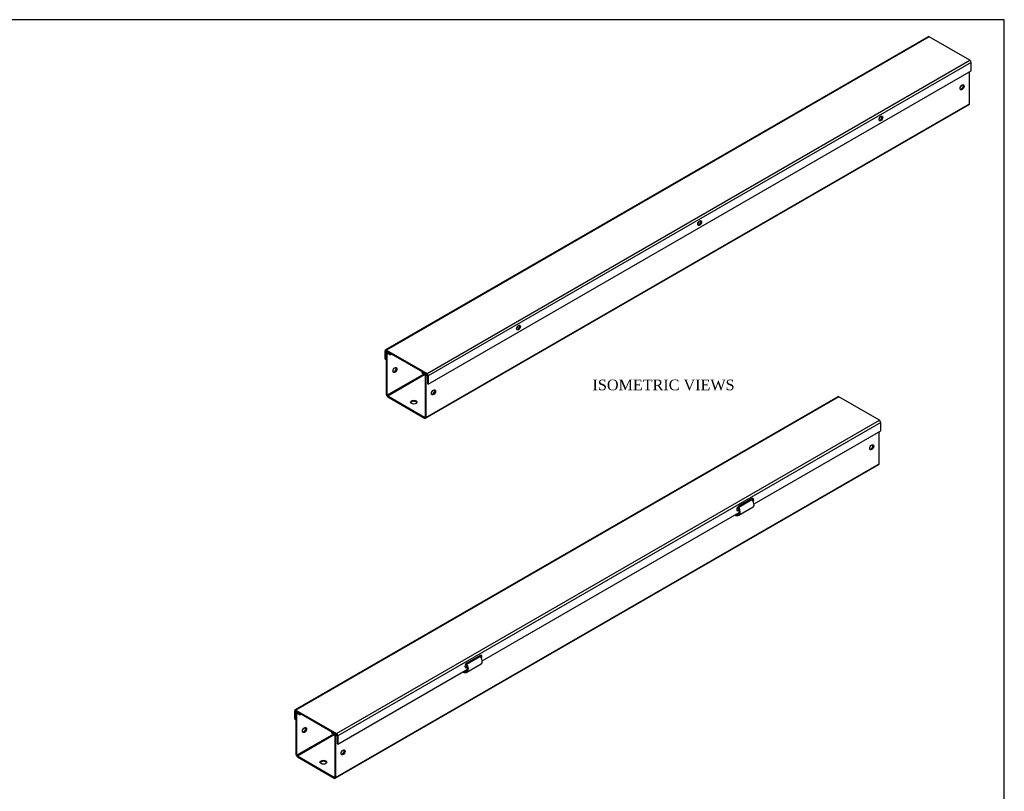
# Model space of a CAD drawing. Header units: inches. Extents: x 0.2 to 89.8, y -0.5 to 59.8.
# Tile 3 of 3: x 43.7 to 89.8, y 23.6 to 59.8. Entities that reach past the tile are written whole.
import ezdxf
from ezdxf.enums import TextEntityAlignment as Align

# ---------------------------------------------------------------- set-up
doc = ezdxf.new("R2010")
doc.units = ezdxf.units.IN
doc.header["$MEASUREMENT"] = 0
for name, color, linetype in [('COM55543-9', 7, 'Continuous'), ('COM70727-3', 7, 'Continuous'), ('Default', 7, 'Continuous')]:
    doc.layers.add(name, color=color, linetype=linetype)
doc.styles.add('SEACAD_Times_New_Roman', font='times.ttf')

# ---------------------------------------------------------------- blocks, each defined once
blk = doc.blocks.new('SE1')
at = {"layer": 'COM55543-9', "color": 7, "linetype": 'Continuous'}
for p, q in [((86.254, 58.986), (60.843, 44.314)), ((86.297, 58.981), (60.886, 44.31)), ((88.201, 57.882), (86.297, 58.981)), ((62.789, 43.211), (88.201, 57.882)), ((88.262, 57.777), (62.85, 43.106)), ((88.262, 57.388), (88.262, 57.777)), ((62.85, 42.717), (88.262, 57.388)), ((60.825, 43.886), (60.825, 44.275)), ((60.865, 44.252), (60.886, 44.263)), ((60.886, 44.31), (62.789, 43.211)), ((60.886, 44.263), (62.789, 43.164)), ((60.825, 43.886), (60.865, 43.863)), ((60.865, 43.863), (60.865, 44.252)), ((60.891, 43.878), (60.865, 43.863)), ((62.81, 43.129), (62.81, 42.74)), ((62.85, 43.106), (62.85, 42.717)), ((62.85, 42.717), (62.81, 42.74))]:
    blk.add_line(p, q, dxfattribs=at)
for centre, major_axis, start_param, end_param in [((86.297, 58.911), (0.043, -0.0745), 2.356194, 3.141593), ((88.201, 57.812), (-0.043, 0.0745), 3.926991, 5.497787), ((84.001, 55.179), (0.062, 0.108), 3.469899, 5.954879), ((75.515, 50.28), (0.063, 0.108), 3.469899, 5.954879), ((67.03, 45.381), (0.062, 0.108), 3.469899, 5.954879), ((60.886, 44.24), (0.043, -0.0745), 2.356194, 3.926991), ((60.886, 44.24), (0.0145, -0.0251), 2.356194, 3.926991), ((62.789, 43.141), (0.043, -0.0745), 0.785398, 2.356194), ((62.789, 43.141), (0.0145, -0.0251), 0.785398, 2.356194)]:
    blk.add_ellipse(centre, major_axis=major_axis, ratio=0.57735, start_param=start_param, end_param=end_param, dxfattribs=at)
for centre, major_axis in [((84.041, 55.156), (0.062, 0.108)), ((75.556, 50.257), (0.063, 0.108)), ((67.071, 45.358), (0.062, 0.108))]:
    blk.add_ellipse(centre, major_axis=major_axis, ratio=0.57735, dxfattribs=at)
at = {"layer": 'COM70727-3', "color": 7, "linetype": 'Continuous'}
for p, q in [((88.195, 55.847), (88.195, 57.35)), ((62.722, 41.111), (88.178, 55.808)), ((62.739, 41.15), (88.195, 55.847)), ((60.891, 42.217), (60.891, 44.165)), ((60.949, 44.227), (60.909, 44.204)), ((60.931, 44.141), (60.952, 44.153)), ((60.931, 42.194), (60.931, 44.141)), ((60.974, 44.212), (60.952, 44.2)), ((60.952, 44.2), (61.068, 44.133)), ((60.952, 44.153), (61.068, 44.086)), ((61.068, 44.133), (61.09, 44.145)), ((61.068, 44.086), (61.068, 44.133)), ((61.068, 44.086), (61.13, 44.122)), ((62.638, 43.179), (60.931, 42.194)), ((60.952, 42.158), (62.679, 43.156)), ((62.585, 43.282), (62.563, 43.27)), ((62.563, 43.27), (62.679, 43.203)), ((62.563, 43.223), (62.563, 43.27)), ((62.563, 43.223), (62.679, 43.156)), ((62.679, 43.203), (62.701, 43.215)), ((62.699, 43.121), (62.699, 41.173)), ((62.809, 43.137), (62.739, 43.097)), ((62.739, 43.097), (62.739, 41.15)), ((60.952, 42.158), (62.679, 41.161)), ((60.952, 42.112), (62.679, 41.115)), ((62.699, 41.173), (62.679, 41.161))]:
    blk.add_line(p, q, dxfattribs=at)
for centre, major_axis in [((87.842, 56.617), (0.066, 0.115)), ((61.285, 43.372), (-0.066, -0.115)), ((63.093, 42.328), (0.067, 0.115)), ((62.169, 41.864), (0.156, 0))]:
    blk.add_ellipse(centre, major_axis=major_axis, ratio=0.57735, dxfattribs=at)
for centre, major_axis, start_param, end_param in [((87.801, 56.64), (-0.066, -0.115), 0.307887, 2.833706), ((88.135, 55.882), (-0.043, 0.0745), 3.141593, 3.926991), ((83.953, 55.207), (0.0443, 0.0766), 3.986295, 5.436481), ((75.467, 50.308), (0.0443, 0.0766), 3.989179, 5.435599), ((66.982, 45.409), (0.0443, 0.0766), 3.992066, 5.43471), ((60.952, 44.129), (0.043, -0.0745), 2.356194, 3.926991), ((60.952, 44.129), (0.0145, -0.0251), 2.356194, 3.926991), ((61.245, 43.395), (-0.066, -0.115), 0.307887, 2.833706), ((62.679, 43.132), (-0.043, 0.0745), 3.926991, 5.497787), ((62.679, 43.132), (-0.0145, 0.0251), 3.926991, 5.497787), ((63.053, 42.351), (-0.066, -0.115), 0.307887, 2.833706), ((60.952, 42.182), (-0.043, 0.0745), 0.785398, 2.356194), ((60.952, 42.182), (-0.0145, 0.0251), 0.785398, 2.356194), ((62.169, 41.818), (0.156, 0), 0.260902, 2.88069), ((62.679, 41.185), (-0.0145, 0.0251), 2.356194, 3.926991), ((62.679, 41.185), (-0.043, 0.0745), 2.356194, 3.926991)]:
    blk.add_ellipse(centre, major_axis=major_axis, ratio=0.57735, start_param=start_param, end_param=end_param, dxfattribs=at)
blk = doc.blocks.new('SE2')
at = {"layer": 'COM55543-9', "color": 7, "linetype": 'Continuous'}
for p, q in [((82.024, 42.124), (56.612, 27.453)), ((82.067, 42.12), (56.655, 27.448)), ((83.97, 41.021), (82.067, 42.12)), ((58.558, 26.349), (83.97, 41.021)), ((84.031, 40.915), (58.619, 26.244)), ((84.031, 40.527), (84.031, 40.915)), ((78.099, 37.102), (84.031, 40.527)), ((77.998, 37.35), (77.379, 36.993)), ((65.371, 29.754), (77.409, 36.704)), ((77.339, 36.812), (77.395, 36.844)), ((77.339, 36.812), (77.379, 36.789)), ((77.379, 36.789), (77.406, 36.804)), ((65.271, 30.002), (64.652, 29.645)), ((58.619, 25.855), (64.681, 29.355)), ((64.612, 29.464), (64.667, 29.496)), ((64.612, 29.464), (64.652, 29.44)), ((64.652, 29.44), (64.678, 29.456)), ((56.594, 27.025), (56.594, 27.413)), ((56.634, 27.39), (56.655, 27.402)), ((56.634, 27.001), (56.634, 27.39)), ((56.655, 27.448), (58.558, 26.349)), ((56.655, 27.402), (58.558, 26.303)), ((56.594, 27.025), (56.634, 27.001)), ((56.66, 27.016), (56.634, 27.001)), ((58.579, 26.267), (58.579, 25.879)), ((58.619, 25.855), (58.579, 25.879)), ((58.619, 26.244), (58.619, 25.855))]:
    blk.add_line(p, q, dxfattribs=at)
for centre, major_axis, start_param, end_param in [((82.067, 42.05), (0.043, -0.0745), 2.356194, 3.141593), ((83.97, 40.951), (-0.043, 0.0745), 3.926991, 5.497787), ((77.998, 37.248), (-0.063, -0.108), 1.590644, 3.926991), ((77.958, 37.271), (-0.062, -0.108), 1.817328, 2.813286), ((77.379, 36.891), (0.063, 0.108), 0.785398, 3.926991), ((77.339, 36.914), (0.063, 0.108), 3.469899, 3.926991), ((65.271, 29.9), (-0.062, -0.108), 1.586752, 3.926991), ((65.23, 29.923), (-0.062, -0.108), 1.812946, 2.813286), ((64.652, 29.542), (0.062, 0.108), 0.785398, 3.926991), ((64.612, 29.566), (0.062, 0.108), 3.469899, 3.926991), ((56.655, 27.378), (0.043, -0.0745), 2.356194, 3.926991), ((56.655, 27.378), (0.0145, -0.0251), 2.356194, 3.926991), ((58.558, 26.279), (0.043, -0.0745), 0.785398, 2.356194), ((58.558, 26.279), (0.0145, -0.0251), 0.785398, 2.356194)]:
    blk.add_ellipse(centre, major_axis=major_axis, ratio=0.57735, start_param=start_param, end_param=end_param, dxfattribs=at)
at = {"layer": 'COM70727-3', "color": 7, "linetype": 'Continuous'}
for p, q in [((83.965, 38.985), (83.965, 40.489)), ((58.491, 24.249), (83.947, 38.946)), ((58.509, 24.288), (83.965, 38.985)), ((77.361, 36.919), (77.384, 36.943)), ((77.383, 36.568), (78.057, 36.957)), ((77.384, 36.943), (78.005, 37.301)), ((77.889, 37.287), (77.893, 37.237)), ((77.925, 37.308), (77.929, 37.258)), ((77.247, 36.538), (77.253, 36.613)), ((77.251, 36.54), (77.247, 36.542)), ((77.251, 36.54), (77.247, 36.538)), ((77.251, 36.54), (77.277, 36.555)), ((77.254, 36.608), (77.408, 36.697)), ((77.254, 36.608), (77.291, 36.604)), ((77.267, 36.556), (77.254, 36.608)), ((77.267, 36.556), (77.304, 36.553)), ((77.291, 36.604), (77.397, 36.666)), ((77.291, 36.604), (77.304, 36.553)), ((64.633, 29.57), (64.657, 29.595)), ((64.655, 29.219), (65.329, 29.608)), ((64.657, 29.595), (65.277, 29.953)), ((65.161, 29.938), (65.165, 29.888)), ((65.198, 29.96), (65.202, 29.909)), ((64.519, 29.189), (64.525, 29.265)), ((64.523, 29.191), (64.519, 29.193)), ((64.523, 29.191), (64.519, 29.189)), ((64.523, 29.191), (64.549, 29.207)), ((64.526, 29.259), (64.68, 29.348)), ((64.526, 29.259), (64.563, 29.256)), ((64.539, 29.208), (64.526, 29.259)), ((64.539, 29.208), (64.577, 29.204)), ((64.563, 29.256), (64.669, 29.317)), ((64.563, 29.256), (64.577, 29.204)), ((56.66, 25.356), (56.66, 27.303)), ((56.718, 27.365), (56.678, 27.342)), ((56.701, 27.28), (56.721, 27.291)), ((56.701, 25.332), (56.701, 27.28)), ((56.743, 27.351), (56.721, 27.338)), ((56.721, 27.338), (56.837, 27.271)), ((56.721, 27.291), (56.837, 27.225)), ((56.837, 27.271), (56.859, 27.284)), ((56.837, 27.225), (56.837, 27.271)), ((56.837, 27.225), (56.9, 27.261)), ((58.408, 26.318), (56.701, 25.332)), ((56.721, 25.297), (58.449, 26.294)), ((58.354, 26.421), (58.332, 26.408)), ((58.332, 26.408), (58.448, 26.341)), ((58.332, 26.361), (58.332, 26.408)), ((58.332, 26.361), (58.448, 26.295)), ((58.448, 26.341), (58.47, 26.354)), ((58.468, 26.259), (58.468, 24.312)), ((58.578, 26.276), (58.509, 26.236)), ((58.509, 26.236), (58.509, 24.288)), ((56.721, 25.297), (58.448, 24.3)), ((56.721, 25.25), (58.448, 24.253)), ((58.468, 24.312), (58.448, 24.3))]:
    blk.add_line(p, q, dxfattribs=at)
for centre, major_axis in [((83.611, 39.755), (-0.066, -0.115)), ((57.054, 26.51), (-0.066, -0.115)), ((58.862, 25.466), (-0.066, -0.115)), ((57.938, 25.002), (-0.156, 0))]:
    blk.add_ellipse(centre, major_axis=major_axis, ratio=0.57735, dxfattribs=at)
for centre, major_axis, start_param, end_param in [((83.571, 39.778), (-0.066, -0.115), 0.307887, 2.833706), ((83.904, 39.02), (-0.043, 0.0745), 3.141593, 3.926991), ((56.721, 27.268), (0.043, -0.0745), 2.356194, 3.926991), ((56.721, 27.268), (0.0145, -0.0251), 2.356194, 3.926991), ((57.014, 26.533), (0.066, 0.115), 3.44948, 5.975298), ((58.448, 26.271), (-0.043, 0.0745), 3.926991, 5.497787), ((58.448, 26.271), (-0.0145, 0.0251), 3.926991, 5.497787), ((56.721, 25.32), (-0.043, 0.0745), 0.785398, 2.356194), ((58.822, 25.489), (-0.066, -0.115), 0.307887, 2.833706), ((56.721, 25.32), (-0.0145, 0.0251), 0.785398, 2.356194), ((57.938, 24.956), (-0.156, 0), 3.402495, 6.022283), ((58.448, 24.324), (-0.0145, 0.0251), 2.356194, 3.926991), ((58.448, 24.324), (-0.043, 0.0745), 2.356194, 3.926991)]:
    blk.add_ellipse(centre, major_axis=major_axis, ratio=0.57735, start_param=start_param, end_param=end_param, dxfattribs=at)
for points, knots in [([(77.291, 36.604), (77.32, 36.602), (77.347, 36.609), (77.388, 36.643), (77.402, 36.669), (77.415, 36.733), (77.414, 36.77), (77.397, 36.846), (77.381, 36.885), (77.361, 36.919)], [0, 0, 0, 0, 0.25, 0.25, 0.5, 0.5, 0.75, 0.75, 1, 1, 1, 1]), ([(77.304, 36.553), (77.341, 36.549), (77.374, 36.558), (77.424, 36.599), (77.441, 36.632), (77.456, 36.711), (77.454, 36.758), (77.431, 36.853), (77.411, 36.901), (77.384, 36.943)], [0, 0, 0, 0, 0.25, 0.25, 0.5, 0.5, 0.75, 0.75, 1, 1, 1, 1]), ([(78.057, 36.957), (78.061, 36.959), (78.065, 36.962), (78.089, 36.983), (78.1, 37.013), (78.104, 37.085), (78.097, 37.129), (78.063, 37.218), (78.037, 37.262), (78.005, 37.301)], [0.2006048, 0.2006048, 0.2006048, 0.2006048, 0.25, 0.25, 0.5, 0.5, 0.75, 0.75, 1, 1, 1, 1]), ([(77.251, 36.54), (77.251, 36.542), (77.251, 36.545), (77.253, 36.549), (77.254, 36.551), (77.257, 36.554), (77.259, 36.555), (77.263, 36.556), (77.265, 36.556), (77.267, 36.556)], [0, 0, 0, 0, 0.25, 0.25, 0.5, 0.5, 0.75, 0.75, 1, 1, 1, 1]), ([(64.563, 29.256), (64.592, 29.253), (64.619, 29.261), (64.66, 29.294), (64.674, 29.32), (64.687, 29.384), (64.686, 29.422), (64.669, 29.498), (64.653, 29.536), (64.633, 29.57)], [0, 0, 0, 0, 0.25, 0.25, 0.5, 0.5, 0.75, 0.75, 1, 1, 1, 1]), ([(64.577, 29.204), (64.613, 29.2), (64.646, 29.21), (64.696, 29.251), (64.713, 29.283), (64.728, 29.363), (64.726, 29.409), (64.703, 29.504), (64.683, 29.553), (64.657, 29.595)], [0, 0, 0, 0, 0.25, 0.25, 0.5, 0.5, 0.75, 0.75, 1, 1, 1, 1]), ([(65.329, 29.608), (65.333, 29.611), (65.337, 29.614), (65.361, 29.635), (65.373, 29.664), (65.377, 29.737), (65.369, 29.78), (65.335, 29.869), (65.309, 29.914), (65.277, 29.953)], [0.2006048, 0.2006048, 0.2006048, 0.2006048, 0.25, 0.25, 0.5, 0.5, 0.75, 0.75, 1, 1, 1, 1]), ([(64.523, 29.191), (64.523, 29.194), (64.524, 29.196), (64.525, 29.2), (64.527, 29.202), (64.529, 29.205), (64.531, 29.206), (64.535, 29.208), (64.537, 29.208), (64.539, 29.208)], [0, 0, 0, 0, 0.25, 0.25, 0.5, 0.5, 0.75, 0.75, 1, 1, 1, 1])]:
    blk.add_open_spline(points, degree=3, knots=knots, dxfattribs=at)
blk = doc.blocks.new('BORDER')
at = {"layer": 'Default', "color": 7, "linetype": 'Continuous'}
for p, q in [((0, 27.86), (-41.86, 27.86)), ((0, 0), (0, 27.86))]:
    blk.add_line(p, q, dxfattribs=at)

msp = doc.modelspace()

# ---------------------------------------------------------------- block references
at = {"layer": 'Default', "color": 7, "xscale": 2.14, "yscale": 2.14, "zscale": 2.14}
msp.add_blockref('BORDER', (89.818, 0.161), dxfattribs=at)
at = {"layer": 'Default'}
for name in ['SE1', 'SE2']:
    msp.add_blockref(name, (0, 0), dxfattribs=at)

# ---------------------------------------------------------------- texts
at = {"layer": 'Default', "color": 7, "linetype": 'Continuous', "style": 'SEACAD_Times_New_Roman'}
msp.add_text('ISOMETRIC VIEWS', height=0.5, dxfattribs=at).set_placement((70.54, 42.924), align=Align.TOP_LEFT)

doc.saveas('drawing.dxf')
